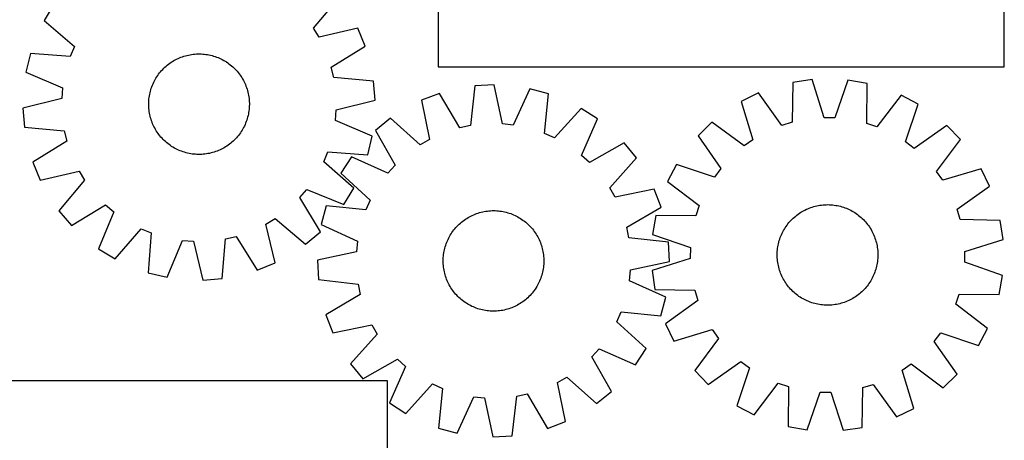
# Model space of a CAD drawing. Header units: millimetres. Extents: x 7 to 1493, y 7 to 2993.
# Tile 5 of 14: x 711 to 1493, y 661 to 996. Entities that reach past the tile are written whole.
import ezdxf

# ---------------------------------------------------------------- set-up
doc = ezdxf.new("R2010")
doc.units = ezdxf.units.MM
doc.layers.add('CUT', color=7, linetype='CONTINUOUS', true_color=0x000000)

msp = doc.modelspace()

# ---------------------------------------------------------------- linework, layer by layer
at = {"layer": 'CUT'}
for p, q in [((1043.270998, 1308.127332), (1043.270998, 958.127332)), ((1493.270998, 958.127332), (1493.270998, 1308.127332)), ((944.162881, 988.932802), (964.700285, 1013.164801)), ((738.229565, 1008.21714), (730.167842, 995.112212)), ((730.167842, 995.112212), (754.171751, 974.308676)), ((948.630392, 981.614283), (944.162881, 988.932802)), ((979.56995, 988.805842), (948.630392, 981.614283)), ((985.433498, 974.580887), (979.56995, 988.805842)), ((754.171751, 974.308676), (750.876882, 966.392666)), ((958.413167, 957.881293), (985.433498, 974.580887)), ((719.2012, 968.764563), (715.583691, 953.809825)), ((750.876882, 966.392666), (719.2012, 968.764563)), ((832.15347, 962.397403), (833.231121, 963.043681)), ((833.231121, 963.043681), (834.32854, 963.65579)), ((834.32854, 963.65579), (835.444645, 964.233126)), ((835.444645, 964.233126), (836.578333, 964.77512)), ((836.578333, 964.77512), (837.728487, 965.281237)), ((837.728487, 965.281237), (838.89397, 965.750976)), ((838.89397, 965.750976), (840.073634, 966.183875)), ((840.073634, 966.183875), (841.266313, 966.579506)), ((841.266313, 966.579506), (842.47083, 966.937479)), ((842.47083, 966.937479), (843.685997, 967.257441)), ((843.685997, 967.257441), (844.910615, 967.539075)), ((844.910615, 967.539075), (846.143475, 967.782104)), ((846.143475, 967.782104), (847.38336, 967.986288)), ((847.38336, 967.986288), (848.629047, 968.151426)), ((848.629047, 968.151426), (849.879307, 968.277354)), ((849.879307, 968.277354), (851.132905, 968.363949)), ((851.132905, 968.363949), (852.388605, 968.411124)), ((852.388605, 968.411124), (853.645166, 968.418834)), ((853.645166, 968.418834), (854.90135, 968.38707)), ((854.90135, 968.38707), (856.155916, 968.315864)), ((856.155916, 968.315864), (857.407627, 968.205286)), ((857.407627, 968.205286), (858.655247, 968.055446)), ((858.655247, 968.055446), (859.897544, 967.866491)), ((859.897544, 967.866491), (861.133293, 967.638608)), ((861.133293, 967.638608), (862.361275, 967.372022)), ((862.361275, 967.372022), (863.580277, 967.066995)), ((863.580277, 967.066995), (864.789096, 966.723829)), ((864.789096, 966.723829), (865.986539, 966.342862)), ((865.986539, 966.342862), (867.171426, 965.924471)), ((867.171426, 965.924471), (868.342585, 965.469068)), ((868.342585, 965.469068), (869.498863, 964.977102)), ((869.498863, 964.977102), (870.639116, 964.44906)), ((870.639116, 964.44906), (871.762221, 963.885462)), ((871.762221, 963.885462), (872.867068, 963.286865)), ((872.867068, 963.286865), (873.952568, 962.653859)), ((873.952568, 962.653859), (875.01765, 961.987069)), ((822.687219, 954.211486), (823.512415, 955.159145)), ((823.512415, 955.159145), (824.366971, 956.080417)), ((824.366971, 956.080417), (825.250043, 956.974392)), ((825.250043, 956.974392), (826.160759, 957.840187)), ((826.160759, 957.840187), (827.098222, 958.676949)), ((827.098222, 958.676949), (828.061505, 959.483852)), ((828.061505, 959.483852), (829.049658, 960.2601)), ((829.049658, 960.2601), (830.061706, 961.004925)), ((830.061706, 961.004925), (831.096651, 961.717594)), ((831.096651, 961.717594), (832.15347, 962.397403)), ((875.01765, 961.987069), (876.061261, 961.287153)), ((876.061261, 961.287153), (877.082372, 960.554802)), ((877.082372, 960.554802), (878.079976, 959.790738)), ((878.079976, 959.790738), (879.053088, 958.995715)), ((879.053088, 958.995715), (880.000747, 958.170519)), ((880.000747, 958.170519), (880.922019, 957.315964)), ((880.922019, 957.315964), (881.815993, 956.432892)), ((881.815993, 956.432892), (882.681789, 955.522175)), ((882.681789, 955.522175), (883.518551, 954.584713)), ((960.400476, 949.540431), (958.413167, 957.881293)), ((1043.270998, 958.127332), (1493.270998, 958.127332)), ((715.583691, 953.809825), (744.841411, 941.442103)), ((817.233874, 945.797514), (817.797472, 946.920619)), ((817.797472, 946.920619), (818.39607, 948.025467)), ((818.39607, 948.025467), (819.029076, 949.110967)), ((819.029076, 949.110967), (819.695866, 950.176048)), ((819.695866, 950.176048), (820.395782, 951.219659)), ((820.395782, 951.219659), (821.128133, 952.24077)), ((821.128133, 952.24077), (821.892197, 953.238374)), ((821.892197, 953.238374), (822.687219, 954.211486)), ((883.518551, 954.584713), (884.325454, 953.62143)), ((884.325454, 953.62143), (885.101702, 952.633276)), ((885.101702, 952.633276), (885.846527, 951.621228)), ((885.846527, 951.621228), (886.559196, 950.586284)), ((886.559196, 950.586284), (887.239005, 949.529465)), ((887.239005, 949.529465), (887.885283, 948.451814)), ((887.885283, 948.451814), (888.497392, 947.354394)), ((888.497392, 947.354394), (889.074728, 946.23829)), ((992.048058, 946.819161), (960.400476, 949.540431)), ((1340.487034, 947.941251), (1325.257809, 945.750075)), ((1350.040678, 917.647644), (1340.487034, 947.941251)), ((1369.023012, 947.536566), (1358.61416, 917.526059)), ((1384.183977, 944.914409), (1369.023012, 947.536566)), ((744.841411, 941.442103), (744.153987, 932.89536)), ((814.61594, 938.738675), (814.959106, 939.947494)), ((814.959106, 939.947494), (815.340073, 941.144938)), ((815.340073, 941.144938), (815.758464, 942.329824)), ((815.758464, 942.329824), (816.213867, 943.500983)), ((816.213867, 943.500983), (816.705832, 944.657261)), ((816.705832, 944.657261), (817.233874, 945.797514)), ((889.074728, 946.23829), (889.616722, 945.104601)), ((889.616722, 945.104601), (890.122838, 943.954448)), ((890.122838, 943.954448), (890.592578, 942.788964)), ((890.592578, 942.788964), (891.025477, 941.609301)), ((891.025477, 941.609301), (891.421108, 940.416622)), ((891.421108, 940.416622), (891.779081, 939.212105)), ((891.779081, 939.212105), (892.099042, 937.996937)), ((993.22887, 931.478489), (992.048058, 946.819161)), ((1072.405801, 942.93881), (1068.887596, 911.369886)), ((1087.771365, 943.732526), (1072.405801, 942.93881)), ((1094.523584, 912.694126), (1087.771365, 943.732526)), ((1116.151628, 940.728111), (1103.050282, 911.791465)), ((1131.01042, 936.73476), (1116.151628, 940.728111)), ((1325.257809, 945.750075), (1324.632159, 913.991875)), ((1383.908793, 913.151238), (1384.183977, 944.914409)), ((744.153987, 932.89536), (713.295666, 925.362844)), ((813.295865, 930.059748), (813.36707, 931.314315)), ((813.36707, 931.314315), (813.477648, 932.566025)), ((813.477648, 932.566025), (813.627488, 933.813645)), ((813.627488, 933.813645), (813.816443, 935.055942)), ((813.816443, 935.055942), (814.044326, 936.291691)), ((814.044326, 936.291691), (814.310913, 937.519673)), ((814.310913, 937.519673), (814.61594, 938.738675)), ((892.099042, 937.996937), (892.380677, 936.772319)), ((892.380677, 936.772319), (892.623706, 935.53946)), ((892.623706, 935.53946), (892.82789, 934.299574)), ((892.82789, 934.299574), (892.993028, 933.053887)), ((892.993028, 933.053887), (893.118956, 931.803628)), ((893.118956, 931.803628), (893.205551, 930.550029)), ((962.37055, 923.945972), (993.22887, 931.478489)), ((1044.486152, 937.026194), (1030.117904, 931.523105)), ((1030.117904, 931.523105), (1036.527226, 900.412089)), ((1060.499287, 909.593472), (1044.486152, 937.026194)), ((1127.840768, 905.128937), (1131.01042, 936.73476)), ((1297.993426, 937.316852), (1284.186683, 930.52683)), ((1316.440722, 911.458158), (1297.993426, 937.316852)), ((1411.19825, 935.711428), (1392.025087, 910.386252)), ((1424.806893, 928.532613), (1411.19825, 935.711428)), ((713.295666, 925.362844), (714.476479, 910.022171)), ((813.264101, 928.803564), (813.295865, 930.059748)), ((813.27181, 927.547003), (813.264101, 928.803564)), ((813.318986, 926.291303), (813.27181, 927.547003)), ((813.40558, 925.037705), (813.318986, 926.291303)), ((813.531509, 923.787446), (813.40558, 925.037705)), ((813.696646, 922.541758), (813.531509, 923.787446)), ((893.046888, 924.275307), (892.897048, 923.027688)), ((893.157466, 925.527018), (893.046888, 924.275307)), ((893.228672, 926.781584), (893.157466, 925.527018)), ((893.205551, 930.550029), (893.252726, 929.29433)), ((893.260436, 928.037768), (893.228672, 926.781584)), ((893.252726, 929.29433), (893.260436, 928.037768)), ((961.683125, 915.399229), (962.37055, 923.945972)), ((1157.073238, 925.107408), (1135.671202, 901.635561)), ((1169.970776, 916.717886), (1157.073238, 925.107408)), ((1284.186683, 930.52683), (1293.405479, 900.12965)), ((1414.729818, 898.409079), (1424.806893, 928.532613)), ((813.90083, 921.301873), (813.696646, 922.541758)), ((814.14386, 920.069013), (813.90083, 921.301873)), ((814.425494, 918.844395), (814.14386, 920.069013)), ((814.745455, 917.629228), (814.425494, 918.844395)), ((815.103428, 916.424711), (814.745455, 917.629228)), ((815.49906, 915.232032), (815.103428, 916.424711)), ((891.184464, 915.696395), (890.766072, 914.511509)), ((891.565431, 916.893839), (891.184464, 915.696395)), ((891.908597, 918.102658), (891.565431, 916.893839)), ((892.213623, 919.32166), (891.908597, 918.102658)), ((892.48021, 920.549641), (892.213623, 919.32166)), ((892.708093, 921.78539), (892.48021, 920.549641)), ((892.897048, 923.027688), (892.708093, 921.78539)), ((1005.391838, 917.272228), (993.427371, 907.598446)), ((1029.098412, 896.130489), (1005.391838, 917.272228)), ((1157.189521, 887.638438), (1169.970776, 916.717886)), ((1358.61416, 917.526059), (1350.040678, 917.647644)), ((714.476479, 910.022171), (746.124061, 907.300902)), ((815.931959, 914.052369), (815.49906, 915.232032)), ((816.401698, 912.886885), (815.931959, 914.052369)), ((816.907814, 911.736732), (816.401698, 912.886885)), ((817.449808, 910.603043), (816.907814, 911.736732)), ((818.027144, 909.486938), (817.449808, 910.603043)), ((818.639254, 908.389519), (818.027144, 909.486938)), ((819.285531, 907.311868), (818.639254, 908.389519)), ((888.128467, 908.815866), (887.495461, 907.730366)), ((888.727064, 909.920714), (888.128467, 908.815866)), ((889.290662, 911.043818), (888.727064, 909.920714)), ((889.818704, 912.184072), (889.290662, 911.043818)), ((890.310669, 913.340349), (889.818704, 912.184072)), ((890.766072, 914.511509), (890.310669, 913.340349)), ((990.940845, 903.031507), (961.683125, 915.399229)), ((1068.887596, 911.369886), (1060.499287, 909.593472)), ((1103.050282, 911.791465), (1094.523584, 912.694126)), ((1260.862724, 914.0812), (1249.829963, 903.356988)), ((1286.39792, 895.188649), (1260.862724, 914.0812)), ((1324.632159, 913.991875), (1316.440722, 911.458158)), ((1392.025087, 910.386252), (1383.908793, 913.151238)), ((1447.655116, 911.432188), (1421.594444, 893.271348)), ((1458.379329, 900.399428), (1447.655116, 911.432188)), ((746.124061, 907.300902), (748.11137, 898.96004)), ((819.96534, 906.255049), (819.285531, 907.311868)), ((820.678009, 905.220105), (819.96534, 906.255049)), ((821.422835, 904.208056), (820.678009, 905.220105)), ((822.199082, 903.219903), (821.422835, 904.208056)), ((823.005985, 902.25662), (822.199082, 903.219903)), ((823.842747, 901.319157), (823.005985, 902.25662)), ((824.708543, 900.408441), (823.842747, 901.319157)), ((825.602518, 899.525369), (824.708543, 900.408441)), ((882.157566, 900.760916), (881.274494, 899.866941)), ((883.012121, 901.682188), (882.157566, 900.760916)), ((883.837317, 902.629847), (883.012121, 901.682188)), ((884.63234, 903.602959), (883.837317, 902.629847)), ((885.396403, 904.600562), (884.63234, 903.602959)), ((886.128755, 905.621674), (885.396403, 904.600562)), ((886.828671, 906.665285), (886.128755, 905.621674)), ((887.495461, 907.730366), (886.828671, 906.665285)), ((987.323336, 888.07677), (990.940845, 903.031507)), ((993.427371, 907.598446), (1009.136831, 879.9907)), ((1036.527226, 900.412089), (1029.098412, 896.130489)), ((1135.671202, 901.635561), (1127.840768, 905.128937)), ((1249.829963, 903.356988), (1267.990804, 877.296316)), ((1293.405479, 900.12965), (1286.39792, 895.188649)), ((1439.486777, 874.864231), (1458.379329, 900.399428)), ((748.11137, 898.96004), (721.091038, 882.260446)), ((826.523789, 898.670813), (825.602518, 899.525369)), ((827.471449, 897.845617), (826.523789, 898.670813)), ((828.44456, 897.050595), (827.471449, 897.845617)), ((829.442164, 896.286531), (828.44456, 897.050595)), ((830.463276, 895.55418), (829.442164, 896.286531)), ((831.506887, 894.854264), (830.463276, 895.55418)), ((832.571968, 894.187474), (831.506887, 894.854264)), ((833.657468, 893.554468), (832.571968, 894.187474)), ((834.762315, 892.95587), (833.657468, 893.554468)), ((835.88542, 892.392273), (834.762315, 892.95587)), ((837.025674, 891.86423), (835.88542, 892.392273)), ((871.079891, 892.608206), (869.946203, 892.066212)), ((872.195996, 893.185543), (871.079891, 892.608206)), ((873.293415, 893.797652), (872.195996, 893.185543)), ((874.371066, 894.44393), (873.293415, 893.797652)), ((875.427886, 895.123738), (874.371066, 894.44393)), ((876.46283, 895.836407), (875.427886, 895.123738)), ((877.474878, 896.581233), (876.46283, 895.836407)), ((878.463031, 897.35748), (877.474878, 896.581233)), ((879.426315, 898.164383), (878.463031, 897.35748)), ((880.363777, 899.001145), (879.426315, 898.164383)), ((881.274494, 899.866941), (880.363777, 899.001145)), ((1191.16494, 897.605764), (1163.557194, 881.896303)), ((1200.838722, 885.641296), (1191.16494, 897.605764)), ((1421.594444, 893.271348), (1414.729818, 898.409079)), ((838.181951, 891.372265), (837.025674, 891.86423)), ((839.353111, 890.916862), (838.181951, 891.372265)), ((840.537997, 890.498471), (839.353111, 890.916862)), ((841.735441, 890.117504), (840.537997, 890.498471)), ((842.94426, 889.774338), (841.735441, 890.117504)), ((844.163262, 889.469311), (842.94426, 889.774338)), ((845.391243, 889.202724), (844.163262, 889.469311)), ((846.626992, 888.974841), (845.391243, 889.202724)), ((847.86929, 888.785886), (846.626992, 888.974841)), ((849.116909, 888.636046), (847.86929, 888.785886)), ((850.36862, 888.525469), (849.116909, 888.636046)), ((851.623186, 888.454263), (850.36862, 888.525469)), ((852.87937, 888.422499), (851.623186, 888.454263)), ((854.135932, 888.430209), (852.87937, 888.422499)), ((855.391631, 888.477384), (854.135932, 888.430209)), ((856.645229, 888.563978), (855.391631, 888.477384)), ((857.895489, 888.689907), (856.645229, 888.563978)), ((859.141176, 888.855044), (857.895489, 888.689907)), ((860.381061, 889.059229), (859.141176, 888.855044)), ((861.613921, 889.302258), (860.381061, 889.059229)), ((862.838539, 889.583892), (861.613921, 889.302258)), ((864.053706, 889.903854), (862.838539, 889.583892)), ((865.258224, 890.261827), (864.053706, 889.903854)), ((866.450903, 890.657458), (865.258224, 890.261827)), ((867.630566, 891.090357), (866.450903, 890.657458)), ((868.796049, 891.560096), (867.630566, 891.090357)), ((869.946203, 892.066212), (868.796049, 891.560096)), ((952.352785, 882.532657), (955.647654, 890.448666)), ((955.647654, 890.448666), (987.323336, 888.07677)), ((974.315248, 886.404281), (965.925726, 873.506744)), ((1003.394696, 873.623027), (974.315248, 886.404281)), ((1163.557194, 881.896303), (1157.189521, 887.638438)), ((1179.696983, 861.934722), (1200.838722, 885.641296)), ((721.091038, 882.260446), (726.954586, 868.03549)), ((976.356694, 861.729121), (952.352785, 882.532657)), ((1009.136831, 879.9907), (1003.394696, 873.623027)), ((1232.729539, 880.508764), (1225.550723, 866.900122)), ((1262.853073, 870.43169), (1232.729539, 880.508764)), ((1267.990804, 877.296316), (1262.853073, 870.43169)), ((1474.824958, 877.075468), (1444.427778, 867.856673)), ((1481.61498, 863.268725), (1474.824958, 877.075468)), ((726.954586, 868.03549), (757.894144, 875.22705)), ((757.894144, 875.22705), (762.361655, 867.908531)), ((965.925726, 873.506744), (989.397573, 852.104708)), ((1444.427778, 867.856673), (1439.486777, 874.864231)), ((762.361655, 867.908531), (741.824251, 843.676531)), ((968.294971, 848.624192), (976.356694, 861.729121)), ((1183.978583, 854.505908), (1179.696983, 861.934722)), ((1215.089599, 860.91523), (1183.978583, 854.505908)), ((1220.592688, 846.546982), (1215.089599, 860.91523)), ((1225.550723, 866.900122), (1250.8759, 847.726958)), ((1455.756286, 844.82143), (1481.61498, 863.268725)), ((933.322775, 854.157922), (938.902563, 860.668324)), ((949.723204, 826.954968), (933.322775, 854.157922)), ((938.902563, 860.668324), (968.294971, 848.624192)), ((751.79657, 831.959731), (778.999524, 848.360159)), ((778.999524, 848.360159), (785.509926, 842.780371)), ((954.298374, 847.443926), (950.305023, 832.585134)), ((985.904198, 844.274274), (954.298374, 847.443926)), ((989.397573, 852.104708), (985.904198, 844.274274)), ((1193.159966, 830.533847), (1220.592688, 846.546982)), ((1250.8759, 847.726958), (1248.110913, 839.610665)), ((1335.978289, 844.782119), (1337.126793, 845.291966)), ((1337.126793, 845.291966), (1338.290746, 845.765486)), ((1338.290746, 845.765486), (1339.468998, 846.202212)), ((1339.468998, 846.202212), (1340.660386, 846.601712)), ((1340.660386, 846.601712), (1341.863735, 846.963593)), ((1341.863735, 846.963593), (1343.077857, 847.287497)), ((1343.077857, 847.287497), (1344.301555, 847.573105)), ((1344.301555, 847.573105), (1345.533619, 847.820135)), ((1345.533619, 847.820135), (1346.772835, 848.028343)), ((1346.772835, 848.028343), (1348.01798, 848.197523)), ((1348.01798, 848.197523), (1349.267824, 848.327509)), ((1349.267824, 848.327509), (1350.521134, 848.418172)), ((1350.521134, 848.418172), (1351.776674, 848.469423)), ((1351.776674, 848.469423), (1353.033204, 848.481211)), ((1353.033204, 848.481211), (1354.289485, 848.453525)), ((1354.289485, 848.453525), (1355.544275, 848.386392)), ((1355.544275, 848.386392), (1356.796338, 848.279878)), ((1356.796338, 848.279878), (1358.044438, 848.134088)), ((1358.044438, 848.134088), (1359.287342, 847.949167)), ((1359.287342, 847.949167), (1360.523824, 847.725296)), ((1360.523824, 847.725296), (1361.752665, 847.462697)), ((1361.752665, 847.462697), (1362.97265, 847.161628)), ((1362.97265, 847.161628), (1364.182577, 846.822388)), ((1364.182577, 846.822388), (1365.381251, 846.44531)), ((1365.381251, 846.44531), (1366.567489, 846.030767)), ((1366.567489, 846.030767), (1367.740121, 845.579168)), ((1367.740121, 845.579168), (1368.897989, 845.090958)), ((741.824251, 843.676531), (751.79657, 831.959731)), ((785.509926, 842.780371), (773.465794, 813.387964)), ((906.455885, 833.052542), (913.774404, 837.520053)), ((913.774404, 837.520053), (938.006403, 816.98265)), ((1064.928038, 836.892084), (1065.980619, 837.578437)), ((1065.980619, 837.578437), (1067.05424, 838.231388)), ((1067.05424, 838.231388), (1068.14784, 838.850295)), ((1068.14784, 838.850295), (1069.260341, 839.434545)), ((1069.260341, 839.434545), (1070.390645, 839.983562)), ((1070.390645, 839.983562), (1071.537637, 840.496804)), ((1071.537637, 840.496804), (1072.700183, 840.973766)), ((1072.700183, 840.973766), (1073.877138, 841.413975)), ((1073.877138, 841.413975), (1075.067339, 841.816998)), ((1075.067339, 841.816998), (1076.269613, 842.182438)), ((1076.269613, 842.182438), (1077.482771, 842.509932)), ((1077.482771, 842.509932), (1078.705618, 842.799159)), ((1078.705618, 842.799159), (1079.936947, 843.049833)), ((1079.936947, 843.049833), (1081.175541, 843.261706)), ((1081.175541, 843.261706), (1082.42018, 843.434569)), ((1082.42018, 843.434569), (1083.669634, 843.568252)), ((1083.669634, 843.568252), (1084.922671, 843.662622)), ((1084.922671, 843.662622), (1086.178053, 843.717588)), ((1086.178053, 843.717588), (1087.434543, 843.733093)), ((1087.434543, 843.733093), (1088.6909, 843.709124)), ((1088.6909, 843.709124), (1089.945884, 843.645703)), ((1089.945884, 843.645703), (1091.198256, 843.542894)), ((1091.198256, 843.542894), (1092.446782, 843.400797)), ((1092.446782, 843.400797), (1093.690227, 843.219553)), ((1093.690227, 843.219553), (1094.927367, 842.999342)), ((1094.927367, 842.999342), (1096.156978, 842.740379)), ((1096.156978, 842.740379), (1097.377849, 842.442921)), ((1097.377849, 842.442921), (1098.588774, 842.107261)), ((1098.588774, 842.107261), (1099.788559, 841.733731)), ((1099.788559, 841.733731), (1100.976018, 841.3227)), ((1100.976018, 841.3227), (1102.14998, 840.874572)), ((1102.14998, 840.874572), (1103.309288, 840.38979)), ((1103.309288, 840.38979), (1104.452796, 839.868832)), ((1104.452796, 839.868832), (1105.579375, 839.312213)), ((1105.579375, 839.312213), (1106.687916, 838.720482)), ((1106.687916, 838.720482), (1107.777322, 838.094223)), ((1107.777322, 838.094223), (1108.84652, 837.434054)), ((1108.84652, 837.434054), (1109.894453, 836.740627)), ((1216.347743, 839.885848), (1213.725586, 824.724884)), ((1248.110913, 839.610665), (1216.347743, 839.885848)), ((1324.675378, 836.94466), (1325.58328, 837.813408)), ((1325.58328, 837.813408), (1326.518021, 838.653208)), ((1326.518021, 838.653208), (1327.47868, 839.463234)), ((1327.47868, 839.463234), (1328.464308, 840.242684)), ((1328.464308, 840.242684), (1329.473934, 840.990791)), ((1329.473934, 840.990791), (1330.506559, 841.706816)), ((1330.506559, 841.706816), (1331.561166, 842.390051)), ((1331.561166, 842.390051), (1332.636714, 843.039824)), ((1332.636714, 843.039824), (1333.732141, 843.655492)), ((1333.732141, 843.655492), (1334.846365, 844.236448)), ((1334.846365, 844.236448), (1335.978289, 844.782119)), ((1368.897989, 845.090958), (1370.03995, 844.56662)), ((1370.03995, 844.56662), (1371.164878, 844.00667)), ((1371.164878, 844.00667), (1372.271663, 843.411663)), ((1372.271663, 843.411663), (1373.359212, 842.782183)), ((1373.359212, 842.782183), (1374.426452, 842.118854)), ((1374.426452, 842.118854), (1375.47233, 841.422329)), ((1375.47233, 841.422329), (1376.495813, 840.693296)), ((1376.495813, 840.693296), (1377.495891, 839.932475)), ((1377.495891, 839.932475), (1378.471579, 839.140615)), ((1378.471579, 839.140615), (1379.421912, 838.318499)), ((1379.421912, 838.318499), (1380.345952, 837.466939)), ((1380.345952, 837.466939), (1381.242789, 836.586773)), ((1458.290003, 836.629992), (1455.756286, 844.82143)), ((913.647444, 802.112984), (906.455885, 833.052542)), ((950.305023, 832.585134), (979.241669, 819.483788)), ((1056.565339, 829.333945), (1057.384639, 830.286706)), ((1057.384639, 830.286706), (1058.233463, 831.213262)), ((1058.233463, 831.213262), (1059.110971, 832.112699)), ((1059.110971, 832.112699), (1060.016298, 832.984128)), ((1060.016298, 832.984128), (1060.948551, 833.826691)), ((1060.948551, 833.826691), (1061.90681, 834.639554)), ((1061.90681, 834.639554), (1062.890128, 835.421918)), ((1062.890128, 835.421918), (1063.897535, 836.173008)), ((1063.897535, 836.173008), (1064.928038, 836.892084)), ((1109.894453, 836.740627), (1110.920089, 836.014625)), ((1110.920089, 836.014625), (1111.922414, 835.256765)), ((1111.922414, 835.256765), (1112.900439, 834.467796)), ((1112.900439, 834.467796), (1113.8532, 833.648495)), ((1113.8532, 833.648495), (1114.779756, 832.799672)), ((1114.779756, 832.799672), (1115.679193, 831.922163)), ((1115.679193, 831.922163), (1116.550622, 831.016836)), ((1116.550622, 831.016836), (1117.393185, 830.084583)), ((1117.393185, 830.084583), (1118.206048, 829.126325)), ((1194.93638, 822.145538), (1193.159966, 830.533847)), ((1318.479968, 829.061084), (1319.143297, 830.128324)), ((1319.143297, 830.128324), (1319.839822, 831.174201)), ((1319.839822, 831.174201), (1320.568855, 832.197684)), ((1320.568855, 832.197684), (1321.329677, 833.197763)), ((1321.329677, 833.197763), (1322.121536, 834.17345)), ((1322.121536, 834.17345), (1322.943652, 835.123783)), ((1322.943652, 835.123783), (1323.795213, 836.047824)), ((1323.795213, 836.047824), (1324.675378, 836.94466)), ((1381.242789, 836.586773), (1382.111536, 835.678872)), ((1382.111536, 835.678872), (1382.951337, 834.74413)), ((1382.951337, 834.74413), (1383.761362, 833.783471)), ((1383.761362, 833.783471), (1384.540813, 832.797843)), ((1384.540813, 832.797843), (1385.28892, 831.788218)), ((1385.28892, 831.788218), (1386.004944, 830.755592)), ((1386.004944, 830.755592), (1386.68818, 829.700985)), ((1386.68818, 829.700985), (1387.337952, 828.625438)), ((1490.048204, 836.004342), (1458.290003, 836.629992)), ((1492.23938, 820.775117), (1490.048204, 836.004342)), ((786.570723, 805.32624), (807.374258, 829.330149)), ((807.374258, 829.330149), (815.290268, 826.035281)), ((815.290268, 826.035281), (812.918372, 794.359598)), ((874.382033, 821.282459), (882.722895, 823.269768)), ((882.722895, 823.269768), (899.422489, 796.249436)), ((938.006403, 816.98265), (949.723204, 826.954968)), ((1051.164302, 820.886302), (1051.720921, 822.012881)), ((1051.720921, 822.012881), (1052.312652, 823.121422)), ((1052.312652, 823.121422), (1052.938911, 824.210828)), ((1052.938911, 824.210828), (1053.59908, 825.280026)), ((1053.59908, 825.280026), (1054.292508, 826.327959)), ((1054.292508, 826.327959), (1055.01851, 827.353595)), ((1055.01851, 827.353595), (1055.776369, 828.35592)), ((1055.776369, 828.35592), (1056.565339, 829.333945)), ((1118.206048, 829.126325), (1118.988412, 828.143006)), ((1118.988412, 828.143006), (1119.739502, 827.135599)), ((1119.739502, 827.135599), (1120.458578, 826.105096)), ((1120.458578, 826.105096), (1121.144931, 825.052515)), ((1121.144931, 825.052515), (1121.797883, 823.978894)), ((1121.797883, 823.978894), (1122.416789, 822.885294)), ((1122.416789, 822.885294), (1123.001039, 821.772793)), ((1123.001039, 821.772793), (1123.550056, 820.642489)), ((1226.505304, 818.627333), (1194.93638, 822.145538)), ((1213.725586, 824.724884), (1243.736093, 814.316032)), ((1314.816842, 821.083122), (1315.231385, 822.269361)), ((1315.231385, 822.269361), (1315.682984, 823.441992)), ((1315.682984, 823.441992), (1316.171194, 824.59986)), ((1316.171194, 824.59986), (1316.695532, 825.741822)), ((1316.695532, 825.741822), (1317.255481, 826.86675)), ((1317.255481, 826.86675), (1317.850489, 827.973535)), ((1317.850489, 827.973535), (1318.479968, 829.061084)), ((1387.337952, 828.625438), (1387.95362, 827.530011)), ((1387.95362, 827.530011), (1388.534576, 826.415786)), ((1388.534576, 826.415786), (1389.080247, 825.283863)), ((1389.080247, 825.283863), (1389.590094, 824.135358)), ((1389.590094, 824.135358), (1390.063614, 822.971406)), ((1390.063614, 822.971406), (1390.50034, 821.793154)), ((1390.50034, 821.793154), (1390.89984, 820.601765)), ((827.873109, 790.742089), (840.240831, 819.99981)), ((840.240831, 819.99981), (848.787574, 819.312385)), ((848.787574, 819.312385), (856.320091, 788.454064)), ((871.660763, 789.634877), (874.382033, 821.282459)), ((979.241669, 819.483788), (978.339009, 810.95709)), ((1048.590213, 813.811355), (1048.925873, 815.02228)), ((1048.925873, 815.02228), (1049.299403, 816.222065)), ((1049.299403, 816.222065), (1049.710435, 817.409524)), ((1049.710435, 817.409524), (1050.158563, 818.583486)), ((1050.158563, 818.583486), (1050.643345, 819.742794)), ((1050.643345, 819.742794), (1051.164302, 820.886302)), ((1123.550056, 820.642489), (1124.063298, 819.495498)), ((1124.063298, 819.495498), (1124.54026, 818.332951)), ((1124.54026, 818.332951), (1124.980469, 817.155996)), ((1124.980469, 817.155996), (1125.383493, 815.965795)), ((1125.383493, 815.965795), (1125.748932, 814.763522)), ((1125.748932, 814.763522), (1126.076427, 813.550363)), ((1227.29902, 803.261769), (1226.505304, 818.627333)), ((1243.736093, 814.316032), (1243.614507, 805.74255)), ((1313.128063, 813.746309), (1313.312985, 814.989214)), ((1313.312985, 814.989214), (1313.536856, 816.225696)), ((1313.536856, 816.225696), (1313.799455, 817.454536)), ((1313.799455, 817.454536), (1314.100523, 818.674522)), ((1314.100523, 818.674522), (1314.439764, 819.884449)), ((1314.439764, 819.884449), (1314.816842, 821.083122)), ((1390.89984, 820.601765), (1391.261721, 819.398416)), ((1391.261721, 819.398416), (1391.585626, 818.184294)), ((1391.585626, 818.184294), (1391.871233, 816.960597)), ((1391.871233, 816.960597), (1392.118263, 815.728532)), ((1392.118263, 815.728532), (1392.326471, 814.489316)), ((1392.326471, 814.489316), (1392.495651, 813.244172)), ((1461.945773, 811.221473), (1492.23938, 820.775117)), ((773.465794, 813.387964), (786.570723, 805.32624)), ((978.339009, 810.95709), (947.300608, 804.204871)), ((1047.32401, 805.124406), (1047.387431, 806.37939)), ((1047.387431, 806.37939), (1047.490241, 807.631762)), ((1047.490241, 807.631762), (1047.632337, 808.880288)), ((1047.632337, 808.880288), (1047.813581, 810.123733)), ((1047.813581, 810.123733), (1048.033793, 811.360873)), ((1048.033793, 811.360873), (1048.292755, 812.590484)), ((1048.292755, 812.590484), (1048.590213, 813.811355)), ((1126.076427, 813.550363), (1126.365653, 812.327516)), ((1126.365653, 812.327516), (1126.616327, 811.096188)), ((1126.616327, 811.096188), (1126.8282, 809.857593)), ((1126.8282, 809.857593), (1127.001063, 808.612955)), ((1127.001063, 808.612955), (1127.134746, 807.3635)), ((1127.134746, 807.3635), (1127.229117, 806.110464)), ((1127.229117, 806.110464), (1127.284082, 804.855081)), ((1312.78094, 808.735076), (1312.808627, 809.991356)), ((1312.792729, 807.478546), (1312.78094, 808.735076)), ((1312.84398, 806.223006), (1312.792729, 807.478546)), ((1312.808627, 809.991356), (1312.87576, 811.246147)), ((1312.934643, 804.969696), (1312.84398, 806.223006)), ((1312.87576, 811.246147), (1312.982274, 812.49821)), ((1312.982274, 812.49821), (1313.128063, 813.746309)), ((1392.495651, 813.244172), (1392.625637, 811.994328)), ((1392.625637, 811.994328), (1392.7163, 810.741017)), ((1392.751653, 806.972667), (1392.68452, 805.717876)), ((1392.7163, 810.741017), (1392.767551, 809.485477)), ((1392.779339, 808.228947), (1392.751653, 806.972667)), ((1392.767551, 809.485477), (1392.779339, 808.228947)), ((1461.824187, 802.647991), (1461.945773, 811.221473)), ((899.422489, 796.249436), (913.647444, 802.112984)), ((947.300608, 804.204871), (948.094324, 788.839307)), ((1047.300041, 803.868049), (1047.32401, 805.124406)), ((1047.315547, 802.611559), (1047.300041, 803.868049)), ((1047.370512, 801.356177), (1047.315547, 802.611559)), ((1047.464882, 800.10314), (1047.370512, 801.356177)), ((1047.598565, 798.853686), (1047.464882, 800.10314)), ((1047.771428, 797.609047), (1047.598565, 798.853686)), ((1126.967291, 798.586353), (1126.786047, 797.342907)), ((1127.109388, 799.834878), (1126.967291, 798.586353)), ((1127.212197, 801.087251), (1127.109388, 799.834878)), ((1127.275618, 802.342234), (1127.212197, 801.087251)), ((1127.299587, 803.598591), (1127.275618, 802.342234)), ((1127.284082, 804.855081), (1127.299587, 803.598591)), ((1196.26062, 796.50955), (1227.29902, 803.261769)), ((1243.614507, 805.74255), (1213.3209, 796.188906)), ((1313.064629, 803.719851), (1312.934643, 804.969696)), ((1313.233809, 802.474707), (1313.064629, 803.719851)), ((1313.442017, 801.235491), (1313.233809, 802.474707)), ((1313.689046, 800.003426), (1313.442017, 801.235491)), ((1313.974654, 798.779729), (1313.689046, 800.003426)), ((1314.298559, 797.565607), (1313.974654, 798.779729)), ((1391.459756, 798.289501), (1391.120516, 797.079575)), ((1391.760825, 799.509487), (1391.459756, 798.289501)), ((1392.023424, 800.738327), (1391.760825, 799.509487)), ((1392.247295, 801.97481), (1392.023424, 800.738327)), ((1392.432216, 803.217714), (1392.247295, 801.97481)), ((1392.578006, 804.465813), (1392.432216, 803.217714)), ((1392.68452, 805.717876), (1392.578006, 804.465813)), ((1491.834694, 792.239139), (1461.824187, 802.647991)), ((812.918372, 794.359598), (827.873109, 790.742089)), ((1047.983301, 796.370453), (1047.771428, 797.609047)), ((1048.233975, 795.139124), (1047.983301, 796.370453)), ((1048.523202, 793.916277), (1048.233975, 795.139124)), ((1048.850696, 792.703118), (1048.523202, 793.916277)), ((1049.216136, 791.500845), (1048.850696, 792.703118)), ((1049.619159, 790.310644), (1049.216136, 791.500845)), ((1125.300225, 791.244576), (1124.889194, 790.057116)), ((1125.673756, 792.44436), (1125.300225, 791.244576)), ((1126.009415, 793.655285), (1125.673756, 792.44436)), ((1126.306873, 794.876156), (1126.009415, 793.655285)), ((1126.565836, 796.105768), (1126.306873, 794.876156)), ((1126.786047, 797.342907), (1126.565836, 796.105768)), ((1195.357959, 787.982852), (1196.26062, 796.50955)), ((1213.3209, 796.188906), (1215.512076, 780.959681)), ((1314.660439, 796.362258), (1314.298559, 797.565607)), ((1315.05994, 795.170869), (1314.660439, 796.362258)), ((1315.496666, 793.992617), (1315.05994, 795.170869)), ((1315.970186, 792.828665), (1315.496666, 793.992617)), ((1316.480033, 791.68016), (1315.970186, 792.828665)), ((1317.025703, 790.548237), (1316.480033, 791.68016)), ((1317.60666, 789.434012), (1317.025703, 790.548237)), ((1388.864748, 791.222201), (1388.304799, 790.097273)), ((1389.389086, 792.364163), (1388.864748, 791.222201)), ((1389.877296, 793.522031), (1389.389086, 792.364163)), ((1390.328895, 794.694663), (1389.877296, 793.522031)), ((1390.743438, 795.880901), (1390.328895, 794.694663)), ((1391.120516, 797.079575), (1390.743438, 795.880901)), ((1489.212537, 777.078175), (1491.834694, 792.239139)), ((856.320091, 788.454064), (871.660763, 789.634877)), ((948.094324, 788.839307), (979.663249, 785.321102)), ((979.663249, 785.321102), (981.439662, 776.932793)), ((1050.059369, 789.133689), (1049.619159, 790.310644)), ((1050.53633, 787.971143), (1050.059369, 789.133689)), ((1051.049573, 786.824151), (1050.53633, 787.971143)), ((1051.59859, 785.693847), (1051.049573, 786.824151)), ((1052.18284, 784.581346), (1051.59859, 785.693847)), ((1052.801746, 783.487746), (1052.18284, 784.581346)), ((1053.454697, 782.414125), (1052.801746, 783.487746)), ((1121.660717, 783.255812), (1121.000548, 782.186615)), ((1122.286976, 784.345219), (1121.660717, 783.255812)), ((1122.878707, 785.453759), (1122.286976, 784.345219)), ((1123.435326, 786.580339), (1122.878707, 785.453759)), ((1123.956284, 787.723847), (1123.435326, 786.580339)), ((1124.441066, 788.883154), (1123.956284, 787.723847)), ((1124.889194, 790.057116), (1124.441066, 788.883154)), ((1224.294605, 774.881506), (1195.357959, 787.982852)), ((1318.222328, 788.338586), (1317.60666, 789.434012)), ((1318.8721, 787.263038), (1318.222328, 788.338586)), ((1319.555336, 786.208431), (1318.8721, 787.263038)), ((1320.27136, 785.175805), (1319.555336, 786.208431)), ((1321.019467, 784.16618), (1320.27136, 785.175805)), ((1321.798918, 783.180552), (1321.019467, 784.16618)), ((1322.608943, 782.219893), (1321.798918, 783.180552)), ((1383.438744, 782.790573), (1382.616628, 781.84024)), ((1384.230603, 783.76626), (1383.438744, 782.790573)), ((1384.991425, 784.766339), (1384.230603, 783.76626)), ((1385.720458, 785.789822), (1384.991425, 784.766339)), ((1386.416982, 786.835699), (1385.720458, 785.789822)), ((1387.080312, 787.902939), (1386.416982, 786.835699)), ((1387.709791, 788.990488), (1387.080312, 787.902939)), ((1388.304799, 790.097273), (1387.709791, 788.990488)), ((981.439662, 776.932793), (954.00694, 760.919658)), ((1054.14105, 781.361544), (1053.454697, 782.414125)), ((1054.860126, 780.331041), (1054.14105, 781.361544)), ((1055.611217, 779.323634), (1054.860126, 780.331041)), ((1056.39358, 778.340316), (1055.611217, 779.323634)), ((1057.206444, 777.382057), (1056.39358, 778.340316)), ((1058.049006, 776.449804), (1057.206444, 777.382057)), ((1058.920436, 775.544477), (1058.049006, 776.449804)), ((1059.819872, 774.666969), (1058.920436, 775.544477)), ((1115.488657, 775.353942), (1114.58333, 774.482512)), ((1116.366166, 776.253378), (1115.488657, 775.353942)), ((1117.214989, 777.179934), (1116.366166, 776.253378)), ((1118.03429, 778.132695), (1117.214989, 777.179934)), ((1118.823259, 779.11072), (1118.03429, 778.132695)), ((1119.581119, 780.113045), (1118.823259, 779.11072)), ((1120.307121, 781.138681), (1119.581119, 780.113045)), ((1121.000548, 782.186615), (1120.307121, 781.138681)), ((1215.512076, 780.959681), (1247.270277, 780.334031)), ((1220.301254, 760.022715), (1224.294605, 774.881506)), ((1247.270277, 780.334031), (1249.803994, 772.142593)), ((1323.448744, 781.285151), (1322.608943, 782.219893)), ((1324.317491, 780.37725), (1323.448744, 781.285151)), ((1325.214328, 779.497085), (1324.317491, 780.37725)), ((1326.138368, 778.645524), (1325.214328, 779.497085)), ((1327.088701, 777.823408), (1326.138368, 778.645524)), ((1328.064388, 777.031549), (1327.088701, 777.823408)), ((1329.064467, 776.270727), (1328.064388, 777.031549)), ((1330.08795, 775.541694), (1329.064467, 776.270727)), ((1331.133828, 774.845169), (1330.08795, 775.541694)), ((1332.201068, 774.18184), (1331.133828, 774.845169)), ((1375.05372, 775.257207), (1373.999113, 774.573972)), ((1376.086346, 775.973232), (1375.05372, 775.257207)), ((1377.095971, 776.721339), (1376.086346, 775.973232)), ((1378.0816, 777.500789), (1377.095971, 776.721339)), ((1379.042259, 778.310815), (1378.0816, 777.500789)), ((1379.977, 779.150616), (1379.042259, 778.310815)), ((1380.884902, 780.019363), (1379.977, 779.150616)), ((1381.765067, 780.916199), (1380.884902, 780.019363)), ((1382.616628, 781.84024), (1381.765067, 780.916199)), ((1454.68438, 769.237065), (1457.449366, 777.353359)), ((1457.449366, 777.353359), (1489.212537, 777.078175)), ((1060.746428, 773.818145), (1059.819872, 774.666969)), ((1061.699189, 772.998845), (1060.746428, 773.818145)), ((1062.677214, 772.209875), (1061.699189, 772.998845)), ((1063.679539, 771.452016), (1062.677214, 772.209875)), ((1064.705175, 770.726014), (1063.679539, 771.452016)), ((1065.753109, 770.032586), (1064.705175, 770.726014)), ((1066.822306, 769.372417), (1065.753109, 770.032586)), ((1067.911713, 768.746158), (1066.822306, 769.372417)), ((1069.020253, 768.154427), (1067.911713, 768.746158)), ((1070.146833, 767.597808), (1069.020253, 768.154427)), ((1071.290341, 767.076851), (1070.146833, 767.597808)), ((1072.449648, 766.592069), (1071.290341, 767.076851)), ((1103.061992, 766.969836), (1101.899445, 766.492875)), ((1104.208983, 767.483079), (1103.061992, 766.969836)), ((1105.339287, 768.032096), (1104.208983, 767.483079)), ((1106.451788, 768.616346), (1105.339287, 768.032096)), ((1107.545388, 769.235252), (1106.451788, 768.616346)), ((1108.619009, 769.888203), (1107.545388, 769.235252)), ((1109.67159, 770.574556), (1108.619009, 769.888203)), ((1110.702093, 771.293632), (1109.67159, 770.574556)), ((1111.709501, 772.044723), (1110.702093, 771.293632)), ((1112.692819, 772.827086), (1111.709501, 772.044723)), ((1113.651077, 773.63995), (1112.692819, 772.827086)), ((1114.58333, 774.482512), (1113.651077, 773.63995)), ((1249.803994, 772.142593), (1223.9453, 753.695298)), ((1333.288617, 773.552361), (1332.201068, 774.18184)), ((1334.395401, 772.957353), (1333.288617, 773.552361)), ((1335.52033, 772.397403), (1334.395401, 772.957353)), ((1336.662291, 771.873065), (1335.52033, 772.397403)), ((1337.820159, 771.384856), (1336.662291, 771.873065)), ((1338.992791, 770.933257), (1337.820159, 771.384856)), ((1340.179029, 770.518713), (1338.992791, 770.933257)), ((1341.377703, 770.141636), (1340.179029, 770.518713)), ((1342.58763, 769.802395), (1341.377703, 770.141636)), ((1343.807615, 769.501327), (1342.58763, 769.802395)), ((1345.036455, 769.238727), (1343.807615, 769.501327)), ((1346.272938, 769.014857), (1345.036455, 769.238727)), ((1347.515842, 768.829935), (1346.272938, 769.014857)), ((1348.763941, 768.684145), (1347.515842, 768.829935)), ((1350.016004, 768.577631), (1348.763941, 768.684145)), ((1351.270795, 768.510498), (1350.016004, 768.577631)), ((1352.527076, 768.482812), (1351.270795, 768.510498)), ((1353.783606, 768.4946), (1352.527076, 768.482812)), ((1355.039145, 768.545851), (1353.783606, 768.4946)), ((1356.292456, 768.636515), (1355.039145, 768.545851)), ((1357.5423, 768.7665), (1356.292456, 768.636515)), ((1358.787445, 768.935681), (1357.5423, 768.7665)), ((1360.026661, 769.143888), (1358.787445, 768.935681)), ((1361.258725, 769.390918), (1360.026661, 769.143888)), ((1362.482422, 769.676526), (1361.258725, 769.390918)), ((1363.696545, 770.00043), (1362.482422, 769.676526)), ((1364.899894, 770.362311), (1363.696545, 770.00043)), ((1366.091282, 770.761812), (1364.899894, 770.362311)), ((1367.269534, 771.198537), (1366.091282, 770.761812)), ((1368.433487, 771.672057), (1367.269534, 771.198537)), ((1369.581991, 772.181904), (1368.433487, 771.672057)), ((1370.713915, 772.727575), (1369.581991, 772.181904)), ((1371.828139, 773.308531), (1370.713915, 772.727575)), ((1372.923566, 773.924199), (1371.828139, 773.308531)), ((1373.999113, 774.573972), (1372.923566, 773.924199)), ((1480.009556, 750.063902), (1454.68438, 769.237065)), ((954.00694, 760.919658), (959.510029, 746.55141)), ((1073.62361, 766.143941), (1072.449648, 766.592069)), ((1074.81107, 765.732909), (1073.62361, 766.143941)), ((1076.010854, 765.359379), (1074.81107, 765.732909)), ((1077.221779, 765.023719), (1076.010854, 765.359379)), ((1078.44265, 764.726261), (1077.221779, 765.023719)), ((1079.672262, 764.467299), (1078.44265, 764.726261)), ((1080.909401, 764.247087), (1079.672262, 764.467299)), ((1082.152847, 764.065843), (1080.909401, 764.247087)), ((1083.401372, 763.923747), (1082.152847, 764.065843)), ((1084.653745, 763.820937), (1083.401372, 763.923747)), ((1085.908729, 763.757516), (1084.653745, 763.820937)), ((1087.165085, 763.733547), (1085.908729, 763.757516)), ((1088.421575, 763.749053), (1087.165085, 763.733547)), ((1089.676958, 763.804018), (1088.421575, 763.749053)), ((1090.929994, 763.898388), (1089.676958, 763.804018)), ((1092.179449, 764.032071), (1090.929994, 763.898388)), ((1093.424087, 764.204934), (1092.179449, 764.032071)), ((1094.662682, 764.416807), (1093.424087, 764.204934)), ((1095.89401, 764.667481), (1094.662682, 764.416807)), ((1097.116857, 764.956708), (1095.89401, 764.667481)), ((1098.330016, 765.284202), (1097.116857, 764.956708)), ((1099.532289, 765.649642), (1098.330016, 765.284202)), ((1100.72249, 766.052665), (1099.532289, 765.649642)), ((1101.899445, 766.492875), (1100.72249, 766.052665)), ((1185.202055, 755.361932), (1188.695431, 763.192366)), ((1188.695431, 763.192366), (1220.301254, 760.022715)), ((959.510029, 746.55141), (990.621046, 752.960732)), ((990.621046, 752.960732), (994.902645, 745.531918)), ((1208.673902, 733.959896), (1185.202055, 755.361932)), ((1223.9453, 753.695298), (1230.735321, 739.888555)), ((994.902645, 745.531918), (973.760907, 721.825344)), ((1230.735321, 739.888555), (1261.132502, 749.10735)), ((1261.132502, 749.10735), (1266.073503, 742.099792)), ((1437.569476, 739.667707), (1442.707207, 746.532334)), ((1442.707207, 746.532334), (1472.830741, 736.455259)), ((1472.830741, 736.455259), (1480.009556, 750.063902)), ((1266.073503, 742.099792), (1247.180951, 716.564596)), ((1455.730317, 713.607035), (1437.569476, 739.667707)), ((1165.462797, 727.47594), (1171.204932, 733.843613)), ((1171.204932, 733.843613), (1200.28438, 721.062359)), ((1200.28438, 721.062359), (1208.673902, 733.959896)), ((973.760907, 721.825344), (983.434688, 709.860877)), ((983.434688, 709.860877), (1011.042434, 725.570337)), ((1011.042434, 725.570337), (1017.410107, 719.828202)), ((1181.172258, 699.868194), (1165.462797, 727.47594)), ((1257.905164, 705.531835), (1283.965836, 723.692675)), ((1283.965836, 723.692675), (1290.830462, 718.554945)), ((1412.154801, 716.834373), (1419.16236, 721.775375)), ((1419.16236, 721.775375), (1444.697556, 702.882823)), ((1017.410107, 719.828202), (1004.628853, 690.748754)), ((1247.180951, 716.564596), (1257.905164, 705.531835)), ((1290.830462, 718.554945), (1280.753387, 688.43141)), ((1421.373596, 686.437193), (1412.154801, 716.834373)), ((1444.697556, 702.882823), (1455.730317, 713.607035)), ((1003.084398, 708.291883), (553.084398, 708.291883)), ((1003.084398, 358.291883), (1003.084398, 708.291883)), ((1017.52639, 682.359232), (1038.928426, 705.831079)), ((1038.928426, 705.831079), (1046.75886, 702.337704)), ((1138.072402, 707.054552), (1145.501216, 711.336151)), ((1144.481724, 675.943535), (1138.072402, 707.054552)), ((1145.501216, 711.336151), (1169.20779, 690.194413)), ((1294.36203, 681.252595), (1313.535193, 706.577771)), ((1313.535193, 706.577771), (1321.651487, 703.812785)), ((1380.928121, 702.972149), (1389.119558, 705.505865)), ((1389.119558, 705.505865), (1407.566853, 679.647172)), ((1046.75886, 702.337704), (1043.589209, 670.73188)), ((1105.712032, 696.096755), (1114.100341, 697.873168)), ((1114.100341, 697.873168), (1130.113476, 670.440446)), ((1169.20779, 690.194413), (1181.172258, 699.868194)), ((1321.651487, 703.812785), (1321.376303, 672.049614)), ((1336.537268, 669.427457), (1346.94612, 699.437964)), ((1346.94612, 699.437964), (1355.519601, 699.316379)), ((1355.519601, 699.316379), (1365.073246, 669.022772)), ((1380.302471, 671.213948), (1380.928121, 702.972149)), ((1004.628853, 690.748754), (1017.52639, 682.359232)), ((1058.448, 666.738529), (1071.549346, 695.675175)), ((1071.549346, 695.675175), (1080.076044, 694.772515)), ((1080.076044, 694.772515), (1086.828263, 663.734114)), ((1102.193827, 664.52783), (1105.712032, 696.096755)), ((1280.753387, 688.43141), (1294.36203, 681.252595)), ((1407.566853, 679.647172), (1421.373596, 686.437193)), ((1130.113476, 670.440446), (1144.481724, 675.943535)), ((1043.589209, 670.73188), (1058.448, 666.738529)), ((1321.376303, 672.049614), (1336.537268, 669.427457)), ((1365.073246, 669.022772), (1380.302471, 671.213948)), ((1086.828263, 663.734114), (1102.193827, 664.52783))]:
    msp.add_line(p, q, dxfattribs=at)

doc.saveas('drawing.dxf')
